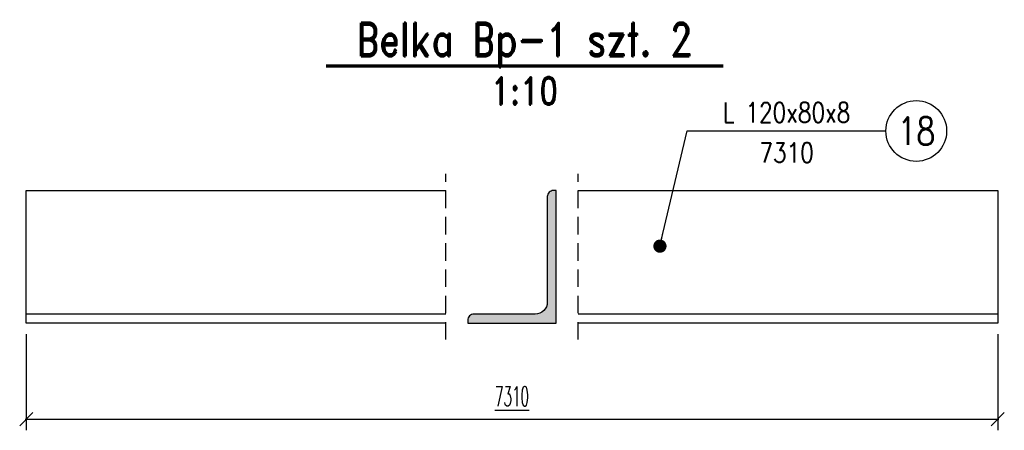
# Model space of a CAD drawing. Header units: millimetres. Extents: x -228255 to 14536, y -140109 to 119945.
# Tile 82 of 123: x -110249 to -109357, y 29433 to 29804. Entities that reach past the tile are written whole.
import ezdxf
from ezdxf.enums import TextEntityAlignment as Align

# ---------------------------------------------------------------- set-up
doc = ezdxf.new("R2010")
doc.units = ezdxf.units.MM
doc.header["$LTSCALE"] = 2.5
doc.linetypes.add('DASHED', pattern=[19.05, 12.7, -6.35])
for name, color, linetype in [('Gruba', 6, 'Continuous'), ('Opisy_stal', 7, 'Continuous'), ('Przerywana', 5, 'DASHED'), ('stal', 4, 'Continuous'), ('Stal_przekroj', 1, 'Continuous'), ('Wymiary', 86, 'Continuous')]:
    doc.layers.add(name, color=color, linetype=linetype)
doc.styles.get("Standard").update_dxf_attribs({"font": 'romans.shx', "width": 0.65})
doc.styles.add('style1', font='romand.shx', dxfattribs={"width": 0.8})
doc.styles.add('style3', font='romans.shx', dxfattribs={"width": 0.5})
doc.dimstyles.new('Skala_10', dxfattribs={"dimtxt": 18, "dimasz": 12, "dimexe": 10, "dimexo": 10, "dimgap": 10, "dimtad": 1, "dimdec": 0, "dimdsep": 46, "dimtxsty": 'style3', "dimblk": 'OBLIQUE', "dimcen": 0, "dimdle": 1, "dimclrd": 256, "dimclre": 256, "dimclrt": 31, "dimadec": 1, "dimazin": 0, "dimtfac": 1, "dimtdec": 0, "dimtix": 1, "dimtmove": 2, "dimatfit": 0, "dimldrblk": 'DOT', "dimfxl": 1, "dimtolj": 1, "dimtzin": 0, "dimlwd": -1, "dimlwe": -1, "dimarcsym": 0})
doc.dimstyles.new('Skala_10$7', dxfattribs={"dimscale": 0, "dimtxt": 18, "dimasz": 12, "dimexe": 10, "dimexo": 15, "dimgap": 5, "dimtad": 1, "dimdec": 0, "dimrnd": 0.5, "dimzin": 9, "dimdsep": 46, "dimtxsty": 'Standard', "dimblk1": 'OBLIQUE', "dimblk2": 'OBLIQUE', "dimsah": 1, "dimcen": 10, "dimdle": 10, "dimclrt": 31, "dimadec": 0, "dimazin": 0, "dimtfac": 1, "dimtdec": 0, "dimtmove": 2, "dimatfit": 3, "dimldrblk": 'DOT', "dimfxl": 1, "dimtolj": 1, "dimtzin": 9, "dimarcsym": 0})

# ---------------------------------------------------------------- blocks, each defined once
blk = doc.blocks.new('L120x80x8')
blk.add_lwpolyline([(0, 0), (0, 120), (2.5, 120, -0.414214), (8, 114.5), (8, 19, 0.414214), (19, 8), (74.5, 8, -0.414214), (80, 2.5), (80, 0), (0, 0)], format="xyb")
blk = doc.blocks.new('_Oblique')
at = {"color": 0, "linetype": 'ByBlock', "lineweight": -2}
blk.add_line((-0.5, -0.5), (0.5, 0.5), dxfattribs=at)
blk = doc.blocks.new('*D574')
at = {"layer": 'Defpoints', "color": 0, "ltscale": 0.5, "transparency": 16777216}
for p in [(-110243.34, 29529.72), (-109363.34, 29529.72), (-109363.34, 29442.52)]:
    blk.add_point(p, dxfattribs=at)
at = {"layer": 'Wymiary', "ltscale": 0.5, "transparency": 16777216}
for p, q in [((-110243.34, 29519.72), (-110243.34, 29432.52)), ((-109363.34, 29519.72), (-109363.34, 29432.52)), ((-110244.34, 29442.52), (-109362.34, 29442.52))]:
    blk.add_line(p, q, dxfattribs=at)
at = {"layer": 'Wymiary', "ltscale": 0.5, "transparency": 16777216, "xscale": 12, "yscale": 12, "zscale": 12, "rotation": 180}
blk.add_blockref('_Oblique', (-110243.34, 29442.52), dxfattribs=at)
at = {"layer": 'Wymiary', "ltscale": 0.5, "transparency": 16777216, "xscale": 12, "yscale": 12, "zscale": 12}
blk.add_blockref('_Oblique', (-109363.34, 29442.52), dxfattribs=at)
at = {"layer": 'Wymiary', "color": 31, "ltscale": 0.5, "transparency": 16777216, "insert": (-109803.34, 29463.32), "char_height": 18, "attachment_point": 5, "style": 'style3'}
blk.add_mtext('\\A1;\\L7310', dxfattribs=at)
blk = doc.blocks.new('_Dot')
at = {"color": 0, "linetype": 'ByBlock', "lineweight": -2}
blk.add_line((-0.5, 0), (-1, 0), dxfattribs=at)
at = {"color": 0, "linetype": 'ByBlock', "const_width": 0.5}
blk.add_lwpolyline([(-0.25, 0, 1), (0.25, 0, 1)], format="xyb", close=True, dxfattribs=at)
blk = doc.blocks.new('Op_el_prawy')
at = {"color": 7}
blk.add_line((0, 0), (180, 0), dxfattribs=at)
blk.add_circle((207.5, 0), 27.5, dxfattribs=at)
at = {"color": 31, "width": 0.8}
for tag, p in [('ZK_120X120X5', (90, 7.803)), ('1000', (90, -28.62))]:
    blk.add_attdef(tag, text='', height=18, dxfattribs=at).set_placement(p, align=Align.CENTER)
blk.add_attdef('22', text='', height=25, dxfattribs=at).set_placement((207.5, 0), align=Align.MIDDLE)

msp = doc.modelspace()

# ---------------------------------------------------------------- hatches: boundary and pattern name
at = {"layer": 'Stal_przekroj', "ltscale": 0.5}
h = msp.add_hatch(color=256, dxfattribs=at)
h.dxf.hatch_style = 1
h.paths.add_polyline_path([(-109763.34, 29649.72), (-109765.84, 29649.72, 0.414214), (-109771.34, 29644.22), (-109771.34, 29548.72, -0.414214), (-109782.34, 29537.72), (-109837.84, 29537.72, 0.414214), (-109843.34, 29532.22), (-109843.34, 29529.72), (-109763.34, 29529.72)])

# ---------------------------------------------------------------- linework, layer by layer
at = {"layer": 'Gruba', "const_width": 3}
msp.add_lwpolyline([(-109971.95, 29762.53), (-109611.95, 29762.53)], dxfattribs=at)
at = {"layer": 'Przerywana', "ltscale": 0.5}
for p, q in [((-109863.34, 29514.72), (-109863.34, 29664.72)), ((-109743.34, 29514.72), (-109743.34, 29664.72))]:
    msp.add_line(p, q, dxfattribs=at)
at = {"layer": 'stal', "ltscale": 0.5}
for p, q in [((-109863.34, 29537.72), (-110243.34, 29537.72)), ((-109363.34, 29537.72), (-109743.34, 29537.72))]:
    msp.add_line(p, q, dxfattribs=at)
for points in [[(-109863.34, 29529.72), (-110243.34, 29529.72), (-110243.34, 29649.72), (-109863.34, 29649.72)], [(-109743.34, 29649.72), (-109363.34, 29649.72), (-109363.34, 29529.72), (-109743.34, 29529.72)]]:
    msp.add_lwpolyline(points, dxfattribs=at)

# ---------------------------------------------------------------- block references
at = {"layer": 'Opisy_stal', "ltscale": 0.5}
msp.add_blockref('Op_el_prawy', (-109644.6, 29703.67), dxfattribs=at).add_auto_attribs({'1000': '7310', 'ZK_120X120X5': 'L 120x80x8', '22': '18'})
at = {"layer": 'Stal_przekroj', "ltscale": 0.5, "xscale": -1}
msp.add_blockref('L120x80x8', (-109763.34, 29529.72), dxfattribs=at)

# ---------------------------------------------------------------- texts
at = {"layer": 'Gruba', "style": 'style1', "width": 0.8}
msp.add_text('Belka Bp-1 szt. 2', height=30, dxfattribs=at).set_placement((-109791.95, 29762.53), align=Align.BOTTOM_CENTER)
msp.add_text('1:10', height=25, dxfattribs=at).set_placement((-109791.95, 29752.53), align=Align.TOP_CENTER)

# ---------------------------------------------------------------- dimensions: what is measured, and where the dimension line sits
at = {"layer": 'Wymiary', "ltscale": 0.5}
dim = msp.add_linear_dim(base=(-109363.34, 29442.52), p1=(-110243.34, 29529.72), p2=(-109363.34, 29529.72), text='%%u7310', dimstyle='Skala_10', dxfattribs=at)
dim.commit()
dim.dimension.update_dxf_attribs({"geometry": '*D574', "text_midpoint": (-109803.34, 29463.32)})

# ---------------------------------------------------------------- leaders
at = {"layer": 'Opisy_stal', "ltscale": 0.5}
msp.add_leader([(-109669.34, 29599.33), (-109644.6, 29703.67)], dimstyle='Skala_10$7', override={"dimscale": 1, "dimtad": 0}, dxfattribs=at)

doc.saveas('drawing.dxf')
